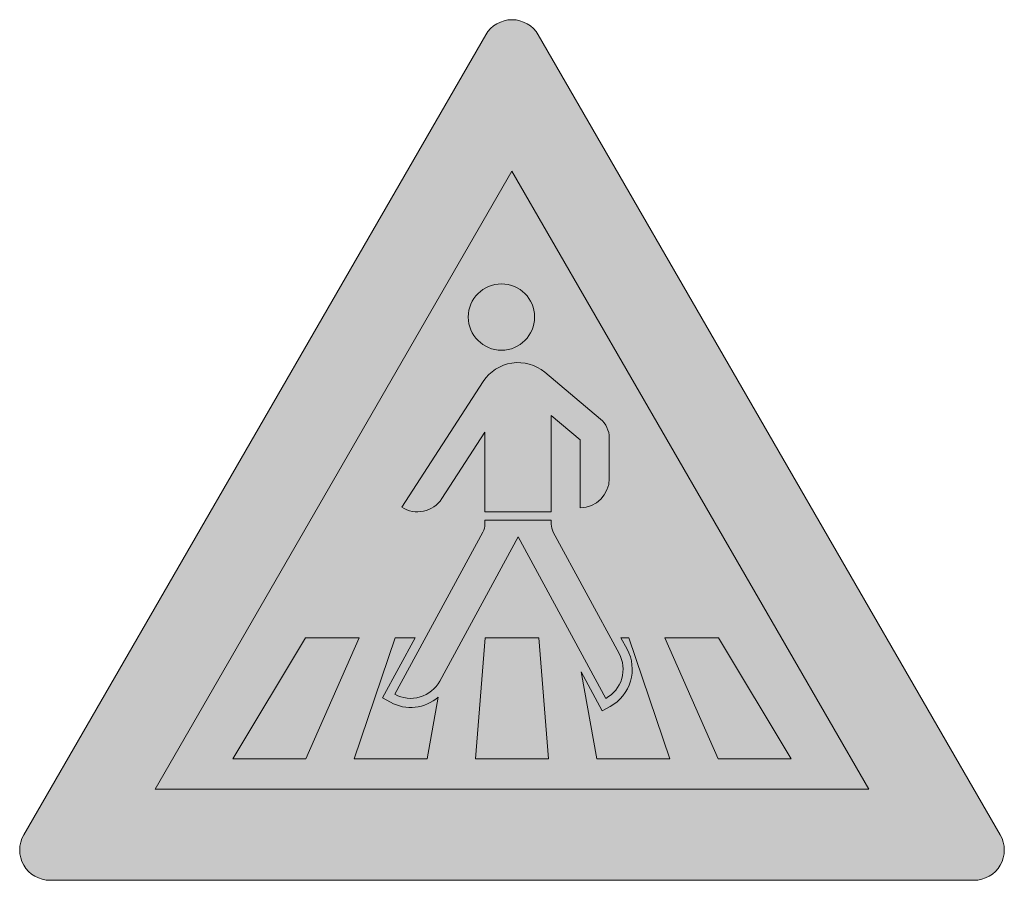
# Model space of a CAD drawing. Header units: metres. Extents: x -0.00229 to 0.00229, y -0.00138 to 0.00262.
import ezdxf

# ---------------------------------------------------------------- set-up
doc = ezdxf.new("R2010")
doc.units = ezdxf.units.M
doc.layers.add('VKZ_134-10_flf', color=1, linetype='Continuous', lineweight=0)
doc.layers.add('VKZ_134-10_sym', color=7, linetype='Continuous', lineweight=0)

msp = doc.modelspace()

# ---------------------------------------------------------------- hatches: boundary and pattern name
at = {"layer": 'VKZ_134-10_flf'}
h = msp.add_hatch(color=256, dxfattribs=at)
h.dxf.hatch_style = 1
h.paths.add_polyline_path([(0.000122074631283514, 0.002549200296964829, 0.5773502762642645), (-0.0001220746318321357, 0.002549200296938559), (-0.002268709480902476, -0.001168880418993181, 0.5773502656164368), (-0.002146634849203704, -0.001380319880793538), (0.002146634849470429, -0.001380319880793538, 0.577350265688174), (0.002268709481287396, -0.001168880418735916)])
h.paths.add_polyline_path([(0.00165833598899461, -0.0009574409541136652), (-0.001658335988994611, -0.0009574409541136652), (-7.504723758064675e-20, 0.001914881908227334)], flags=16)
h.paths.add_polyline_path([(0.0004107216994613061, 0.0007637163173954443, -0.2216946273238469), (0.0004520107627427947, 0.0006751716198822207), (0.0004520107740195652, 0.000486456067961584, -0.4142135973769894), (0.0003171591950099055, 0.0003516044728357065), (0.0003171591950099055, 0.0006661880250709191), (0.0001823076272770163, 0.0007793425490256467), (0.0001823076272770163, 0.0003323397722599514), (-0.0001259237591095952, 0.0003323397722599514), (-0.0001259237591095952, 0.0007020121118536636), (-0.0003261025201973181, 0.0003937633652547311, -0.4142589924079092), (-0.0005126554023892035, 0.0003540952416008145), (-0.0001333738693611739, 0.0009381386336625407, -0.4504674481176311), (0.0001520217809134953, 0.000980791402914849), (0.0001520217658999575, 0.0009807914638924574)], flags=0)
h.paths.add_polyline_path([(0.0001052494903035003, 0.001237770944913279, -1), (-0.0002029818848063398, 0.001237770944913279, -1)], flags=0)
h.paths.add_polyline_path([(0.0001823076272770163, 0.0002938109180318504), (0.0001823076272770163, 0.0002748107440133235, 0.1250539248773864), (0.0001916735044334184, 0.0002380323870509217), (0.0004976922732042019, -0.0003255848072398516, -0.4142133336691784), (0.0004357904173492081, -0.0005345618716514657), (2.819192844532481e-05, 0.0002161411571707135), (-0.0003356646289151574, -0.0004539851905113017, -0.4142109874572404), (-0.0005446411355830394, -0.0005158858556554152), (-0.0001352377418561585, 0.000238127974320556, 0.124832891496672), (-0.000125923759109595, 0.0002748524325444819), (-0.0001259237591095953, 0.0002938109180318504)], flags=0)
h.paths.add_polyline_path([(0.0007095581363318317, -0.0002526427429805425), (0.0009599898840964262, -0.0002526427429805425), (0.001296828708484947, -0.0008164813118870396), (0.000958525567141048, -0.0008164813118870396)], flags=0)
h.paths.add_polyline_path([(0.0005426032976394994, -0.0002526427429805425), (0.0007329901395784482, -0.0008164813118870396), (0.0003946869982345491, -0.0008164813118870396), (0.0003211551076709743, -0.0004120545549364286), (0.0004188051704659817, -0.000591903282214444), (0.000456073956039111, -0.0005716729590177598, 0.414020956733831), (0.0005348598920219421, -0.0003054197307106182), (0.0005062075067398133, -0.0002526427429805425)], flags=0)
h.paths.add_polyline_path([(0.0001252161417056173, -0.0002526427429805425), (0.0001691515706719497, -0.0008164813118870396), (-0.0001691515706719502, -0.0008164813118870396), (-0.0001252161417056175, -0.0002526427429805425)], flags=0)
h.paths.add_polyline_path([(-0.000449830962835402, -0.0002526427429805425), (-0.0006019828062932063, -0.0005328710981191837), (-0.0005646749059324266, -0.0005531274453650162, 0.3124357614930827), (-0.0003423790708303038, -0.0005287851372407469), (-0.000394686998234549, -0.0008164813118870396), (-0.0007329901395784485, -0.0008164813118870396), (-0.0005426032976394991, -0.0002526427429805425)], flags=0)
h.paths.add_polyline_path([(-0.000709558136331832, -0.0002526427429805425), (-0.0009585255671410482, -0.0008164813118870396), (-0.001296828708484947, -0.0008164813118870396), (-0.0009599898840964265, -0.0002526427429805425)], flags=0)
at = {"layer": 'VKZ_134-10_flf', "true_color": 0xffffff}
h = msp.add_hatch(color=7, dxfattribs=at)
h.dxf.hatch_style = 1
h.paths.add_polyline_path([(-2.315438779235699e-19, 0.001914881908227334), (-0.00165833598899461, -0.0009574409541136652), (0.00165833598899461, -0.0009574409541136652)])
h.paths.add_polyline_path([(0.0003171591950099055, 0.0003516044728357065), (0.0003171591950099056, 0.0006661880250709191), (0.0001823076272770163, 0.0007793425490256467), (0.0001823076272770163, 0.0003323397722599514), (-0.0001259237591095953, 0.0003323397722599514), (-0.000125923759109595, 0.0007020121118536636), (-0.000326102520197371, 0.0003937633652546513, -0.4142589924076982), (-0.0005126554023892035, 0.0003540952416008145), (-0.000133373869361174, 0.0009381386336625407, -0.4504674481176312), (0.0001520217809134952, 0.000980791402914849), (0.0001520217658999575, 0.0009807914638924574), (0.0004107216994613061, 0.0007637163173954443, -0.2216946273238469), (0.0004520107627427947, 0.0006751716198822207), (0.0004520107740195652, 0.000486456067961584, -0.4142135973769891)], flags=16)
h.paths.add_polyline_path([(0.0009599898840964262, -0.0002526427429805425), (0.001296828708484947, -0.0008164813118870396), (0.0009585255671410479, -0.0008164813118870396), (0.0007095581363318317, -0.0002526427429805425)], flags=16)
h.paths.add_polyline_path([(0.0004976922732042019, -0.0003255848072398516, -0.4142133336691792), (0.0004357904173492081, -0.0005345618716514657), (2.819192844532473e-05, 0.0002161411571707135), (-0.0003356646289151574, -0.0004539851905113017, -0.4142109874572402), (-0.0005446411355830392, -0.0005158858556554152), (-0.0001352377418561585, 0.000238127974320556, 0.1248328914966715), (-0.0001259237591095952, 0.0002748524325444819), (-0.000125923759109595, 0.0002938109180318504), (0.0001823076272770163, 0.0002938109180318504), (0.0001823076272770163, 0.0002748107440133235, 0.1250539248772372), (0.0001916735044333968, 0.0002380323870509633)], flags=16)
h.paths.add_polyline_path([(0.0005426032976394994, -0.0002526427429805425), (0.0007329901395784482, -0.0008164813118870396), (0.0003946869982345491, -0.0008164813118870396), (0.0003211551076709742, -0.0004120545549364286), (0.0004188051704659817, -0.000591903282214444), (0.0004560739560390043, -0.0005716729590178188, 0.4140209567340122), (0.0005348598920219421, -0.0003054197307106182), (0.0005062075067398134, -0.0002526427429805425)], flags=16)
h.paths.add_polyline_path([(0.0001252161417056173, -0.0002526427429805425), (0.0001691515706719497, -0.0008164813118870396), (-0.0001691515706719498, -0.0008164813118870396), (-0.0001252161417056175, -0.0002526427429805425)], flags=16)
h.paths.add_polyline_path([(-0.0002029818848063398, 0.001237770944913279, -1), (0.0001052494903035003, 0.001237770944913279, -1)], flags=16)
h.paths.add_polyline_path([(-0.000449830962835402, -0.0002526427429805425), (-0.0006019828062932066, -0.0005328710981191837), (-0.0005646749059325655, -0.0005531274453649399, 0.3124357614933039), (-0.0003423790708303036, -0.0005287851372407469), (-0.0003946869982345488, -0.0008164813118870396), (-0.0007329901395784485, -0.0008164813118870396), (-0.0005426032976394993, -0.0002526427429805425)], flags=16)
h.paths.add_polyline_path([(-0.000709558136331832, -0.0002526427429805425), (-0.0009585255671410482, -0.0008164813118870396), (-0.001296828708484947, -0.0008164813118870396), (-0.0009599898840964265, -0.0002526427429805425)], flags=16)
at = {"layer": 'VKZ_134-10_sym'}
h = msp.add_hatch(color=256, dxfattribs=at)
h.dxf.hatch_style = 1
h.paths.add_polyline_path([(0.0001052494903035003, 0.001237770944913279, 1), (-0.0002029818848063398, 0.001237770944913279, 1)])
h.paths.add_polyline_path([(0.0001823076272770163, 0.0007793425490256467), (0.0003171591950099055, 0.0006661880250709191), (0.0003171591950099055, 0.0003516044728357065, 0.4142135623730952), (0.0004520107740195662, 0.000486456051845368), (0.0004520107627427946, 0.0006751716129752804, 0.2216946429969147), (0.0004107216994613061, 0.0007637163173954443), (0.0001520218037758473, 0.0009807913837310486, 0.450467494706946), (-0.000133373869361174, 0.0009381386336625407), (-0.0005126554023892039, 0.0003540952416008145, 0.4142589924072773), (-0.0003261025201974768, 0.0003937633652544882), (-0.0001259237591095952, 0.0007020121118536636), (-0.0001259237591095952, 0.0003323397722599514), (0.0001823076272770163, 0.0003323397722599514)])
h.paths.add_polyline_path([(0.0001916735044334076, 0.0002380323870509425, -0.1250539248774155), (0.0001823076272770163, 0.0002748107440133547), (0.0001823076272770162, 0.0002938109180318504), (-0.0001259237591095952, 0.0002938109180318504), (-0.0001259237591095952, 0.0002748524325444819, -0.1248328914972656), (-0.0001352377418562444, 0.0002381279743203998), (-0.0005446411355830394, -0.0005158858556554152, 0.4142109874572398), (-0.0003356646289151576, -0.0004539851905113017), (2.819192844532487e-05, 0.0002161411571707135), (0.0004357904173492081, -0.0005345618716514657, 0.4142133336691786), (0.000497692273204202, -0.0003255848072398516)])
h.paths.add_polyline_path([(0.0005426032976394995, -0.0002526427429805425), (0.0005062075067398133, -0.0002526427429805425), (0.0005348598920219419, -0.0003054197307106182, -0.4140209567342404), (0.00045607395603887, -0.0005716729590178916), (0.0004188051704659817, -0.000591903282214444), (0.0003211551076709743, -0.0004120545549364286), (0.0003946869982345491, -0.0008164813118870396), (0.0007329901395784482, -0.0008164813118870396)])
h.paths.add_polyline_path([(0.0001252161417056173, -0.0002526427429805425), (-0.0001252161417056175, -0.0002526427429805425), (-0.0001691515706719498, -0.0008164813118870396), (0.0001691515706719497, -0.0008164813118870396)])
h.paths.add_polyline_path([(-0.0003423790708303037, -0.0005287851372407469, -0.3124357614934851), (-0.0005646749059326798, -0.0005531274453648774), (-0.0006019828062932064, -0.0005328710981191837), (-0.0004498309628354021, -0.0002526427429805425), (-0.0005426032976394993, -0.0002526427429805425), (-0.0007329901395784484, -0.0008164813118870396), (-0.0003946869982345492, -0.0008164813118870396)])
h.paths.add_polyline_path([(-0.0007095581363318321, -0.0002526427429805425), (-0.0009599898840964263, -0.0002526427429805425), (-0.001296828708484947, -0.0008164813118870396), (-0.000958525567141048, -0.0008164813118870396)])
h.paths.add_polyline_path([(0.0009599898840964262, -0.0002526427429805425), (0.0007095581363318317, -0.0002526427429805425), (0.0009585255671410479, -0.0008164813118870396), (0.001296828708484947, -0.0008164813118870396)])

# ---------------------------------------------------------------- linework, layer by layer
for p, q in [((0.0001520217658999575, 0.0009807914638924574), (0.0004107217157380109, 0.0007637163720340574)), ((-0.0005126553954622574, 0.0003540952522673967), (-0.000133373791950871, 0.0009381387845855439)), ((0.0004520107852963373, 0.0006751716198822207), (0.0004520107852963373, 0.000486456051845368)), ((-0.0005446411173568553, -0.0005158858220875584), (-0.000135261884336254, 0.0002380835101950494)), ((0.0001916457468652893, 0.0002380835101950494), (0.0004976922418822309, -0.0003255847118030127))]:
    msp.add_line(p, q, dxfattribs=at)
msp.add_lwpolyline([(-0.002146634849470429, -0.001380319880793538), (0.002146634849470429, -0.001380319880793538, 0.5773502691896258), (0.002268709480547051, -0.001168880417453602), (0.0001220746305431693, 0.002549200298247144, 0.5773502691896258), (-0.0001220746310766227, 0.002549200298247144), (-0.002268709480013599, -0.001168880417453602, 0.5773502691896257)], format="xyb", close=True, dxfattribs=at)
for points in [[(0.00165833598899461, -0.0009574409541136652), (-0.00165833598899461, -0.0009574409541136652), (-7.504723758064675e-20, 0.001914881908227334)], [(-0.0009599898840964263, -0.0002526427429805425), (-0.0007095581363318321, -0.0002526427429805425), (-0.000958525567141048, -0.0008164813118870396), (-0.001296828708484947, -0.0008164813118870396)], [(0.0001252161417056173, -0.0002526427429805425), (0.0001691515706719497, -0.0008164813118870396), (-0.0001691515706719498, -0.0008164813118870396), (-0.0001252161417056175, -0.0002526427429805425)], [(0.0007095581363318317, -0.0002526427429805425), (0.0009599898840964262, -0.0002526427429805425), (0.001296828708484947, -0.0008164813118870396), (0.0009585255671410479, -0.0008164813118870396)]]:
    msp.add_lwpolyline(points, close=True, dxfattribs=at)
for points in [[(0.0003171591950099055, 0.0003516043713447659), (0.0003171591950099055, 0.0006661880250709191), (0.0001823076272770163, 0.0007793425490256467), (0.0001823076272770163, 0.0003323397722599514), (-0.0001259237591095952, 0.0003323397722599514), (-0.0001259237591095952, 0.0007020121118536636), (-0.0003261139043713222, 0.0003937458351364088)], [(0.000435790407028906, -0.0005345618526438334), (2.819192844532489e-05, 0.0002161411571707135), (-0.0003356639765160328, -0.0004539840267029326)], [(-0.0003423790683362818, -0.0005287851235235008), (-0.0003946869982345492, -0.0008164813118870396), (-0.0007329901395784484, -0.0008164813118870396), (-0.0005426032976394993, -0.0002526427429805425), (-0.000449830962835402, -0.0002526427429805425), (-0.0006019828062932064, -0.0005328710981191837), (-0.0005648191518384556, -0.0005530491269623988)], [(0.000534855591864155, -0.0003054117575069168), (0.0005062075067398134, -0.0002526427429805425), (0.0005426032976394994, -0.0002526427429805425), (0.0007329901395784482, -0.0008164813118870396), (0.0003946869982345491, -0.0008164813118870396), (0.0003211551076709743, -0.0004120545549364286), (0.0004188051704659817, -0.000591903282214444), (0.0004559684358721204, -0.0005717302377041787)]]:
    msp.add_lwpolyline(points, dxfattribs=at)
msp.add_lwpolyline([(-0.000135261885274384, 0.000238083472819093, 0.1249997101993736), (-0.0001259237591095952, 0.0002748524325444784), (-0.0001259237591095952, 0.0002938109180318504), (0.0001823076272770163, 0.0002938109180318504), (0.0001823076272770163, 0.0002748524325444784)], format="xyb", dxfattribs=at)
msp.add_circle((-4.886619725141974e-05, 0.001237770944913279), 0.00015411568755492, dxfattribs=at)
for centre, radius, start, end in [((2.819192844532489e-05, 0.0008332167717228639), 0.0001926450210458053, 49.99999999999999, 147), ((0.0003364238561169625, 0.0006751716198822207), 0.0001155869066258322, 0, 49.99999999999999), ((0.0003171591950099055, 0.000486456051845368), 0.0001348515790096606, 270, 0), ((-0.0004392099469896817, 0.0004671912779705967), 0.0001348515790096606, 237, 327), ((0.0002593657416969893, 0.0002748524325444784), 7.705812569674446e-05, 180, 208.4999999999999), ((0.0003622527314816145, -0.0003991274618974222), 0.0001964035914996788, 298.5, 28.50000200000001), ((0.0003622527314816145, -0.0003991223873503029), 0.00015411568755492, 298.5, 28.50000200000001), ((-0.0004711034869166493, -0.0003804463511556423), 0.00015411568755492, 241.4999999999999, 331.5), ((-0.0004711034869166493, -0.0003804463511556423), 0.0001964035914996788, 241.4999999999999, 310.950562)]:
    msp.add_arc(centre, radius, start, end, dxfattribs=at)

doc.saveas('drawing.dxf')
